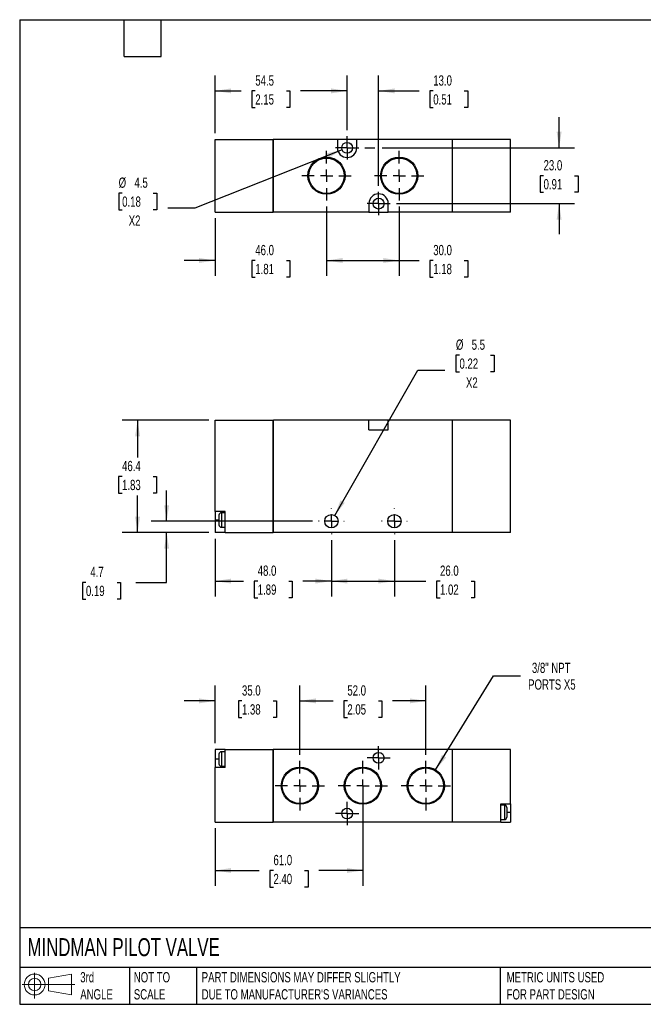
# Model space of a CAD drawing. Header units: millimetres. Extents: x 13 to 546, y 13 to 419.
# Tile 1 of 2: x 13 to 270, y 13 to 419. Entities that reach past the tile are written whole.
import ezdxf

# ---------------------------------------------------------------- set-up
doc = ezdxf.new("R2010")
doc.units = ezdxf.units.MM
doc.header["$LTSCALE"] = 2
doc.linetypes.add('SLD-Center', pattern=[19.05, 15.24, -1.27, 1.27, -1.27])
doc.linetypes.add('SLD-Solid', pattern=[0])
doc.layers.add('CENTER', color=40, linetype='SLD-Center')
doc.layers.add('SLD-DEFPOINTS', color=7, linetype='Continuous')
doc.layers.add('DIMENSIONS', color=140, linetype='SLD-Solid', lineweight=25)
doc.layers.add('TEXT', color=140, linetype='SLD-Solid', lineweight=25)
doc.styles.add('SLDTEXTSTYLE0', font='TXT', dxfattribs={"width": 0.7})
doc.dimstyles.new('SLDDIMSTYLE0', dxfattribs={"dimtxt": 4.316016, "dimasz": 6.604, "dimexe": 0, "dimexo": 0.0625, "dimgap": 1.079004, "dimtad": 0, "dimtih": 1, "dimtoh": 1, "dimdec": 1, "dimrnd": 1e-09, "dimzin": 12, "dimdsep": 46, "dimtxsty": 'SLDTEXTSTYLE0', "dimsah": 1, "dimcen": 0.09, "dimadec": 0, "dimazin": 3, "dimtfac": 1, "dimtdec": 1, "dimtmove": 0, "dimatfit": 0, "dimfxl": 0, "dimfrac": 2, "dimtolj": 1, "dimtzin": 12, "dimarcsym": 0})
doc.dimstyles.new('SLDDIMSTYLE1', dxfattribs={"dimtxt": 4.316016, "dimasz": 6.604, "dimexe": 0, "dimexo": 0.0625, "dimgap": 1.079004, "dimtad": 0, "dimtih": 1, "dimtoh": 1, "dimdec": 1, "dimrnd": 1e-09, "dimzin": 12, "dimdsep": 46, "dimtxsty": 'SLDTEXTSTYLE0', "dimsah": 1, "dimcen": 0.09, "dimadec": 0, "dimazin": 3, "dimtfac": 1, "dimtdec": 1, "dimtofl": 0, "dimtmove": 0, "dimatfit": 3, "dimfxl": 0, "dimfrac": 2, "dimtolj": 1, "dimtzin": 12, "dimarcsym": 0})
doc.dimstyles.new('SLDDIMSTYLE2', dxfattribs={"dimtxt": 4.316016, "dimasz": 6.604, "dimexe": 0, "dimexo": 0.0625, "dimgap": 1.079004, "dimtad": 0, "dimtih": 1, "dimtoh": 1, "dimdec": 1, "dimrnd": 1e-09, "dimzin": 4, "dimdsep": 46, "dimtxsty": 'SLDTEXTSTYLE0', "dimsah": 1, "dimcen": 0.09, "dimadec": 0, "dimazin": 1, "dimtfac": 1, "dimtdec": 1, "dimtofl": 0, "dimtmove": 0, "dimatfit": 3, "dimfxl": 0, "dimfrac": 2, "dimtolj": 1, "dimtzin": 12, "dimarcsym": 0})
doc.dimstyles.new('SLDDIMSTYLE3', dxfattribs={"dimtxt": 4.316016, "dimasz": 6.604, "dimexe": 0, "dimexo": 0.0625, "dimgap": 1.079004, "dimtad": 0, "dimtih": 1, "dimtoh": 1, "dimdec": 1, "dimrnd": 1e-09, "dimzin": 12, "dimdsep": 46, "dimtxsty": 'SLDTEXTSTYLE0', "dimsah": 1, "dimcen": 0, "dimadec": 0, "dimazin": 3, "dimtfac": 1, "dimtdec": 1, "dimtofl": 0, "dimtmove": 0, "dimatfit": 3, "dimfxl": 0, "dimfrac": 2, "dimtolj": 1, "dimtzin": 12, "dimarcsym": 0})
doc.dimstyles.new('SLDDIMSTYLE4', dxfattribs={"dimtxt": 4.316016, "dimasz": 6.604, "dimexe": 0, "dimexo": 0.0625, "dimgap": 1.079004, "dimtad": 0, "dimtih": 1, "dimtoh": 1, "dimdec": 1, "dimrnd": 1e-09, "dimzin": 4, "dimdsep": 46, "dimtxsty": 'SLDTEXTSTYLE0', "dimsah": 1, "dimcen": 0.09, "dimadec": 0, "dimazin": 1, "dimtfac": 1, "dimtdec": 1, "dimtmove": 0, "dimatfit": 0, "dimfxl": 0, "dimfrac": 2, "dimtolj": 1, "dimtzin": 12, "dimarcsym": 0})
doc.dimstyles.new('SLDDIMSTYLE5', dxfattribs={"dimtxt": 4.316016, "dimasz": 6.604, "dimexe": 0, "dimexo": 0.0625, "dimgap": 1.079004, "dimtad": 0, "dimtih": 1, "dimtoh": 1, "dimdec": 1, "dimrnd": 1e-09, "dimzin": 12, "dimdsep": 46, "dimtxsty": 'SLDTEXTSTYLE0', "dimsah": 1, "dimcen": 0, "dimadec": 0, "dimazin": 3, "dimtfac": 1, "dimtdec": 1, "dimtofl": 0, "dimtmove": 0, "dimatfit": 3, "dimfxl": 0, "dimfrac": 2, "dimtolj": 1, "dimtzin": 12, "dimarcsym": 0})

# ---------------------------------------------------------------- blocks, each defined once
blk = doc.blocks.new('Block11')
at = {"color": 7, "linetype": 'SLD-Solid', "lineweight": 18}
for p, q in [((5.18, 10.62), (5.18, 0)), ((10.96, 8.33), (20.35, 10.06)), ((10.96, 3.19), (10.96, 8.33)), ((20.35, 10.06), (20.35, 1.46)), ((0, 5.76), (21.75, 5.76)), ((10.96, 3.19), (20.35, 1.46))]:
    blk.add_line(p, q, dxfattribs=at)
for radius in [4.3, 2.57]:
    blk.add_circle((5.18, 5.76), radius, dxfattribs=at)
blk = doc.blocks.new('Block12')
at = {"layer": 'SLD-DEFPOINTS'}
blk.add_blockref('Block11', (0, 0), dxfattribs=at)
blk = doc.blocks.new('_D')
at = {"layer": 'DIMENSIONS'}
for p, q in [((73.36, 212.08), (73.36, 224.78)), ((133.53, 212.08), (67.01, 212.08)), ((90.82, 207.38), (67.01, 207.38)), ((73.36, 186.85), (73.36, 207.38)), ((40.05, 186.85), (38.61, 186.85)), ((38.61, 186.85), (38.61, 179.99)), ((52.88, 186.85), (54.33, 186.85)), ((54.33, 186.85), (54.33, 179.99)), ((60.66, 186.85), (73.36, 186.85)), ((38.61, 179.99), (40.05, 179.99)), ((54.33, 179.99), (52.88, 179.99))]:
    blk.add_line(p, q, dxfattribs=at)
for points in [[(73.36, 212.08), (74.38, 218.68), (72.35, 218.68)], [(73.36, 207.38), (72.35, 200.77), (74.38, 200.77)]]:
    blk.add_solid(points, dxfattribs=at)
at = {"layer": 'DIMENSIONS', "char_height": 4.233, "attachment_point": 1, "style": 'SLDTEXTSTYLE0'}
for s, insert in [('4.7', (41.85, 193.28)), ('0.19', (40.05, 185.45))]:
    blk.add_mtext(s, dxfattribs=dict(at, insert=insert))
blk = doc.blocks.new('_D_1')
at = {"layer": 'DIMENSIONS'}
for p, q in [((90.82, 253.78), (55.01, 253.78)), ((61.36, 253.78), (61.36, 238.4)), ((54.95, 230.58), (53.5, 230.58)), ((53.5, 230.58), (53.5, 223.72)), ((67.78, 230.58), (69.23, 230.58)), ((69.23, 230.58), (69.23, 223.72)), ((53.5, 223.72), (54.95, 223.72)), ((69.23, 223.72), (67.78, 223.72)), ((61.36, 207.38), (61.36, 222.75)), ((90.82, 207.38), (55.01, 207.38))]:
    blk.add_line(p, q, dxfattribs=at)
for points in [[(61.36, 253.78), (60.35, 247.17), (62.38, 247.17)], [(61.36, 207.38), (62.38, 213.98), (60.35, 213.98)]]:
    blk.add_solid(points, dxfattribs=at)
at = {"layer": 'DIMENSIONS', "char_height": 4.233, "attachment_point": 1, "style": 'SLDTEXTSTYLE0'}
for s, insert in [('46.4', (54.95, 237)), ('1.83', (54.95, 229.18))]:
    blk.add_mtext(s, dxfattribs=dict(at, insert=insert))
blk = doc.blocks.new('_D_2')
at = {"layer": 'DIMENSIONS'}
for p, q in [((93.36, 204.84), (93.36, 181.03)), ((141.36, 204.25), (141.36, 181.03)), ((93.36, 187.38), (105.1, 187.38)), ((110.95, 187.38), (109.5, 187.38)), ((109.5, 187.38), (109.5, 180.52)), ((123.78, 187.38), (125.23, 187.38)), ((125.23, 187.38), (125.23, 180.52)), ((141.36, 187.38), (129.63, 187.38)), ((109.5, 180.52), (110.95, 180.52)), ((125.23, 180.52), (123.78, 180.52))]:
    blk.add_line(p, q, dxfattribs=at)
for points in [[(93.36, 187.38), (99.97, 186.36), (99.97, 188.39)], [(141.36, 187.38), (134.76, 188.39), (134.76, 186.36)]]:
    blk.add_solid(points, dxfattribs=at)
at = {"layer": 'DIMENSIONS', "char_height": 4.233, "attachment_point": 1, "style": 'SLDTEXTSTYLE0'}
for s, insert in [('48.0', (110.95, 193.8)), ('1.89', (110.95, 185.98))]:
    blk.add_mtext(s, dxfattribs=dict(at, insert=insert))
blk = doc.blocks.new('_D_3')
at = {"layer": 'DIMENSIONS'}
for p, q in [((141.36, 204.25), (141.36, 181.03)), ((167.36, 204.25), (167.36, 181.03)), ((141.36, 187.38), (167.36, 187.38)), ((167.36, 187.38), (180.35, 187.38)), ((186.2, 187.38), (184.75, 187.38)), ((184.75, 187.38), (184.75, 180.52)), ((199.03, 187.38), (200.48, 187.38)), ((200.48, 187.38), (200.48, 180.52)), ((184.75, 180.52), (186.2, 180.52)), ((200.48, 180.52), (199.03, 180.52))]:
    blk.add_line(p, q, dxfattribs=at)
for points in [[(141.36, 187.38), (147.97, 186.36), (147.97, 188.39)], [(167.36, 187.38), (160.76, 188.39), (160.76, 186.36)]]:
    blk.add_solid(points, dxfattribs=at)
at = {"layer": 'DIMENSIONS', "char_height": 4.233, "attachment_point": 1, "style": 'SLDTEXTSTYLE0'}
for s, insert in [('26.0', (186.2, 193.8)), ('1.02', (186.2, 185.98))]:
    blk.add_mtext(s, dxfattribs=dict(at, insert=insert))
blk = doc.blocks.new('_D_4')
at = {"layer": 'DIMENSIONS'}
for p, q in [((194.23, 280.67), (192.78, 280.67)), ((192.78, 280.67), (192.78, 273.81)), ((207.06, 280.67), (208.51, 280.67)), ((208.51, 280.67), (208.51, 273.81)), ((142.73, 214.47), (177.04, 274.4)), ((177.04, 274.4), (188.16, 274.4)), ((192.78, 273.81), (194.23, 273.81)), ((208.51, 273.81), (207.06, 273.81))]:
    blk.add_line(p, q, dxfattribs=at)
blk.add_solid([(142.73, 214.47), (146.89, 219.69), (145.13, 220.7)], dxfattribs=at)
at = {"layer": 'DIMENSIONS', "char_height": 4.233, "attachment_point": 1, "style": 'SLDTEXTSTYLE0'}
for s, insert in [('%%c', (192.77, 287.09)), ('5.5', (199.28, 287.09)), ('0.22', (194.23, 279.26)), ('X2', (196.92, 271.44))]:
    blk.add_mtext(s, dxfattribs=dict(at, insert=insert))
blk = doc.blocks.new('SW_CENTERMARKSYMBOL_0')
at = {"layer": 'CENTER', "color": 0}
for p, q in [((0, 5.08), (0, 5.29)), ((-5.08, 0), (-5.29, 0)), ((0, 0), (-2.54, 0)), ((0, 0), (0, 2.54)), ((0, 0), (0, -2.54)), ((0, 0), (2.54, 0)), ((5.08, 0), (5.29, 0)), ((0, -5.08), (0, -5.29))]:
    blk.add_line(p, q, dxfattribs=at)
blk = doc.blocks.new('SW_CENTERMARKSYMBOL_1')
at = {"layer": 'CENTER', "color": 0}
for p, q in [((0, 5.08), (0, 5.29)), ((-5.08, 0), (-5.29, 0)), ((0, 0), (-2.54, 0)), ((0, 0), (0, 2.54)), ((0, 0), (0, -2.54)), ((0, 0), (2.54, 0)), ((5.08, 0), (5.29, 0)), ((0, -5.08), (0, -5.29))]:
    blk.add_line(p, q, dxfattribs=at)
blk = doc.blocks.new('_D_8')
at = {"layer": 'DIMENSIONS'}
for p, q in [((139.36, 341.96), (139.36, 313.36)), ((93.36, 337.17), (93.36, 313.36)), ((93.36, 319.71), (80.66, 319.71)), ((109.95, 319.71), (108.5, 319.71)), ((108.5, 319.71), (108.5, 312.85)), ((122.78, 319.71), (124.23, 319.71)), ((124.23, 319.71), (124.23, 312.85)), ((139.36, 319.71), (152.06, 319.71)), ((108.5, 312.85), (109.95, 312.85)), ((124.23, 312.85), (122.78, 312.85))]:
    blk.add_line(p, q, dxfattribs=at)
for points in [[(93.36, 319.71), (86.76, 320.73), (86.76, 318.7)], [(139.36, 319.71), (145.97, 318.7), (145.97, 320.73)]]:
    blk.add_solid(points, dxfattribs=at)
at = {"layer": 'DIMENSIONS', "char_height": 4.233, "attachment_point": 1, "style": 'SLDTEXTSTYLE0'}
for s, insert in [('46.0', (109.95, 326.13)), ('1.81', (109.95, 318.31))]:
    blk.add_mtext(s, dxfattribs=dict(at, insert=insert))
blk = doc.blocks.new('_D_9')
at = {"layer": 'DIMENSIONS'}
for p, q in [((139.36, 341.96), (139.36, 313.36)), ((169.36, 341.96), (169.36, 313.36)), ((139.36, 319.71), (169.36, 319.71)), ((169.36, 319.71), (177.56, 319.71)), ((183.41, 319.71), (181.96, 319.71)), ((181.96, 319.71), (181.96, 312.85)), ((196.24, 319.71), (197.69, 319.71)), ((197.69, 319.71), (197.69, 312.85)), ((181.96, 312.85), (183.41, 312.85)), ((197.69, 312.85), (196.24, 312.85))]:
    blk.add_line(p, q, dxfattribs=at)
for points in [[(139.36, 319.71), (145.97, 318.7), (145.97, 320.73)], [(169.36, 319.71), (162.76, 320.73), (162.76, 318.7)]]:
    blk.add_solid(points, dxfattribs=at)
at = {"layer": 'DIMENSIONS', "char_height": 4.233, "attachment_point": 1, "style": 'SLDTEXTSTYLE0'}
for s, insert in [('30.0', (183.41, 326.13)), ('1.18', (183.41, 318.31))]:
    blk.add_mtext(s, dxfattribs=dict(at, insert=insert))
blk = doc.blocks.new('_D_10')
at = {"layer": 'DIMENSIONS'}
for p, q in [((235.36, 366.21), (235.36, 378.91)), ((155.19, 366.21), (159.34, 366.21)), ((162.39, 366.21), (241.71, 366.21)), ((228.95, 354.71), (227.5, 354.71)), ((227.5, 354.71), (227.5, 347.85)), ((241.78, 354.71), (243.23, 354.71)), ((243.23, 354.71), (243.23, 347.85)), ((227.5, 347.85), (228.95, 347.85)), ((243.23, 347.85), (241.78, 347.85)), ((168.19, 343.21), (241.71, 343.21)), ((235.36, 343.21), (235.36, 330.51))]:
    blk.add_line(p, q, dxfattribs=at)
for points in [[(235.36, 366.21), (236.38, 372.82), (234.35, 372.82)], [(235.36, 343.21), (234.35, 336.61), (236.38, 336.61)]]:
    blk.add_solid(points, dxfattribs=at)
at = {"layer": 'DIMENSIONS', "char_height": 4.233, "attachment_point": 1, "style": 'SLDTEXTSTYLE0'}
for s, insert in [('23.0', (228.95, 361.13)), ('0.91', (228.95, 353.31))]:
    blk.add_mtext(s, dxfattribs=dict(at, insert=insert))
blk = doc.blocks.new('_D_11')
at = {"layer": 'DIMENSIONS'}
for p, q in [((147.86, 373.54), (147.86, 396.06)), ((160.86, 350.54), (160.86, 396.06)), ((147.86, 389.71), (135.16, 389.71)), ((160.86, 389.71), (177.56, 389.71)), ((183.41, 389.71), (181.96, 389.71)), ((181.96, 389.71), (181.96, 382.85)), ((196.24, 389.71), (197.69, 389.71)), ((197.69, 389.71), (197.69, 382.85)), ((181.96, 382.85), (183.41, 382.85)), ((197.69, 382.85), (196.24, 382.85))]:
    blk.add_line(p, q, dxfattribs=at)
for points in [[(147.86, 389.71), (141.26, 390.73), (141.26, 388.7)], [(160.86, 389.71), (167.47, 388.7), (167.47, 390.73)]]:
    blk.add_solid(points, dxfattribs=at)
at = {"layer": 'DIMENSIONS', "char_height": 4.233, "attachment_point": 1, "style": 'SLDTEXTSTYLE0'}
for s, insert in [('13.0', (183.41, 396.13)), ('0.51', (183.41, 388.31))]:
    blk.add_mtext(s, dxfattribs=dict(at, insert=insert))
blk = doc.blocks.new('_D_12')
at = {"layer": 'DIMENSIONS'}
for p, q in [((145.77, 365.38), (85.02, 341.26)), ((55.01, 347.53), (53.56, 347.53)), ((53.56, 347.53), (53.56, 340.67)), ((67.84, 347.53), (69.29, 347.53)), ((69.29, 347.53), (69.29, 340.67)), ((53.56, 340.67), (55.01, 340.67)), ((69.29, 340.67), (67.84, 340.67)), ((85.02, 341.26), (73.91, 341.26))]:
    blk.add_line(p, q, dxfattribs=at)
blk.add_solid([(145.77, 365.38), (139.26, 363.89), (140.01, 362)], dxfattribs=at)
at = {"layer": 'DIMENSIONS', "char_height": 4.233, "attachment_point": 1, "style": 'SLDTEXTSTYLE0'}
for s, insert in [('%%c', (53.55, 353.96)), ('4.5', (60.07, 353.96)), ('0.18', (55.01, 346.13)), ('X2', (57.7, 338.3))]:
    blk.add_mtext(s, dxfattribs=dict(at, insert=insert))
blk = doc.blocks.new('_D_13')
at = {"layer": 'DIMENSIONS'}
for p, q in [((93.36, 372.25), (93.36, 396.06)), ((147.86, 373.54), (147.86, 396.06)), ((93.36, 389.71), (104.1, 389.71)), ((109.95, 389.71), (108.5, 389.71)), ((108.5, 389.71), (108.5, 382.85)), ((122.78, 389.71), (124.23, 389.71)), ((124.23, 389.71), (124.23, 382.85)), ((147.86, 389.71), (128.63, 389.71)), ((108.5, 382.85), (109.95, 382.85)), ((124.23, 382.85), (122.78, 382.85))]:
    blk.add_line(p, q, dxfattribs=at)
for points in [[(93.36, 389.71), (99.97, 388.7), (99.97, 390.73)], [(147.86, 389.71), (141.26, 390.73), (141.26, 388.7)]]:
    blk.add_solid(points, dxfattribs=at)
at = {"layer": 'DIMENSIONS', "char_height": 4.233, "attachment_point": 1, "style": 'SLDTEXTSTYLE0'}
for s, insert in [('54.5', (109.95, 396.13)), ('2.15', (109.95, 388.31))]:
    blk.add_mtext(s, dxfattribs=dict(at, insert=insert))
blk = doc.blocks.new('SW_CENTERMARKSYMBOL_5')
at = {"layer": 'CENTER', "color": 0}
for p, q in [((0, 5.08), (0, 10.21)), ((-5.08, 0), (-10.21, 0)), ((0, 0), (-2.54, 0)), ((0, 0), (0, 2.54)), ((0, 0), (0, -2.54)), ((0, 0), (2.54, 0)), ((5.08, 0), (10.21, 0)), ((0, -5.08), (0, -10.21))]:
    blk.add_line(p, q, dxfattribs=at)
blk = doc.blocks.new('SW_CENTERMARKSYMBOL_6')
at = {"layer": 'CENTER', "color": 0}
for p, q in [((0, 5.08), (0, 10.21)), ((-5.08, 0), (-10.21, 0)), ((0, 0), (-2.54, 0)), ((0, 0), (0, 2.54)), ((0, 0), (0, -2.54)), ((0, 0), (2.54, 0)), ((5.08, 0), (10.21, 0)), ((0, -5.08), (0, -10.21))]:
    blk.add_line(p, q, dxfattribs=at)
blk = doc.blocks.new('SW_CENTERMARKSYMBOL_7')
at = {"layer": 'CENTER', "color": 0}
for p, q in [((0, 2.54), (0, 4.79)), ((-2.54, 0), (-4.79, 0)), ((0, 0), (-2.54, 0)), ((0, 0), (0, 2.54)), ((0, 0), (0, -2.54)), ((0, 0), (2.54, 0)), ((2.54, 0), (4.79, 0)), ((0, -2.54), (0, -4.79))]:
    blk.add_line(p, q, dxfattribs=at)
blk = doc.blocks.new('SW_CENTERMARKSYMBOL_8')
at = {"layer": 'CENTER', "color": 0}
for p, q in [((0, 2.54), (0, 4.79)), ((-2.54, 0), (-4.79, 0)), ((0, 0), (-2.54, 0)), ((0, 0), (0, 2.54)), ((0, 0), (0, -2.54)), ((0, 0), (2.54, 0)), ((2.54, 0), (4.79, 0)), ((0, -2.54), (0, -4.79))]:
    blk.add_line(p, q, dxfattribs=at)
blk = doc.blocks.new('_D_14')
at = {"layer": 'DIMENSIONS'}
for p, q in [((93.36, 120.48), (93.36, 144.29)), ((128.36, 115.69), (128.36, 144.29)), ((93.36, 137.94), (80.66, 137.94)), ((104.45, 137.94), (103, 137.94)), ((103, 137.94), (103, 131.08)), ((117.28, 137.94), (118.73, 137.94)), ((118.73, 137.94), (118.73, 131.08)), ((128.36, 137.94), (141.06, 137.94)), ((103, 131.08), (104.45, 131.08)), ((118.73, 131.08), (117.28, 131.08))]:
    blk.add_line(p, q, dxfattribs=at)
for points in [[(93.36, 137.94), (86.76, 138.95), (86.76, 136.92)], [(128.36, 137.94), (134.97, 136.92), (134.97, 138.95)]]:
    blk.add_solid(points, dxfattribs=at)
at = {"layer": 'DIMENSIONS', "char_height": 4.233, "attachment_point": 1, "style": 'SLDTEXTSTYLE0'}
for s, insert in [('35.0', (104.45, 144.36)), ('1.38', (104.45, 136.54))]:
    blk.add_mtext(s, dxfattribs=dict(at, insert=insert))
blk = doc.blocks.new('_D_15')
at = {"layer": 'DIMENSIONS'}
for p, q in [((128.36, 115.69), (128.36, 144.29)), ((180.36, 115.69), (180.36, 144.29)), ((128.36, 137.94), (142.1, 137.94)), ((147.95, 137.94), (146.5, 137.94)), ((146.5, 137.94), (146.5, 131.08)), ((160.78, 137.94), (162.23, 137.94)), ((162.23, 137.94), (162.23, 131.08)), ((180.36, 137.94), (166.63, 137.94)), ((146.5, 131.08), (147.95, 131.08)), ((162.23, 131.08), (160.78, 131.08))]:
    blk.add_line(p, q, dxfattribs=at)
for points in [[(128.36, 137.94), (134.97, 136.92), (134.97, 138.95)], [(180.36, 137.94), (173.76, 138.95), (173.76, 136.92)]]:
    blk.add_solid(points, dxfattribs=at)
at = {"layer": 'DIMENSIONS', "char_height": 4.233, "attachment_point": 1, "style": 'SLDTEXTSTYLE0'}
for s, insert in [('52.0', (147.95, 144.36)), ('2.05', (147.95, 136.54))]:
    blk.add_mtext(s, dxfattribs=dict(at, insert=insert))
blk = doc.blocks.new('_D_16')
at = {"layer": 'DIMENSIONS'}
for p, q in [((154.36, 100.4), (154.36, 61.59)), ((93.36, 85.4), (93.36, 61.59)), ((93.36, 67.94), (111.6, 67.94)), ((117.45, 67.94), (116, 67.94)), ((116, 67.94), (116, 61.08)), ((130.28, 67.94), (131.73, 67.94)), ((131.73, 67.94), (131.73, 61.08)), ((154.36, 67.94), (136.13, 67.94)), ((116, 61.08), (117.45, 61.08)), ((131.73, 61.08), (130.28, 61.08))]:
    blk.add_line(p, q, dxfattribs=at)
for points in [[(93.36, 67.94), (99.97, 66.92), (99.97, 68.95)], [(154.36, 67.94), (147.76, 68.95), (147.76, 66.92)]]:
    blk.add_solid(points, dxfattribs=at)
at = {"layer": 'DIMENSIONS', "char_height": 4.233, "attachment_point": 1, "style": 'SLDTEXTSTYLE0'}
for s, insert in [('61.0', (117.45, 74.36)), ('2.40', (117.45, 66.54))]:
    blk.add_mtext(s, dxfattribs=dict(at, insert=insert))
blk = doc.blocks.new('_D_17')
at = {"layer": 'DIMENSIONS'}
for p, q in [((184.39, 109.47), (208.29, 148.22)), ((208.29, 148.22), (219.4, 148.22))]:
    blk.add_line(p, q, dxfattribs=at)
blk.add_solid([(184.39, 109.47), (188.72, 114.56), (186.99, 115.63)], dxfattribs=at)
at = {"layer": 'DIMENSIONS', "char_height": 4.233, "attachment_point": 1, "style": 'SLDTEXTSTYLE0'}
for s, insert in [('3/8" NPT', (224.14, 153.68)), ('PORTS X5', (222.58, 146.82))]:
    blk.add_mtext(s, dxfattribs=dict(at, insert=insert))
blk = doc.blocks.new('SW_CENTERMARKSYMBOL_9')
at = {"layer": 'CENTER', "color": 0}
for p, q in [((0, 5.08), (0, 10.21)), ((-5.08, 0), (-10.21, 0)), ((0, 0), (-2.54, 0)), ((0, 0), (0, 2.54)), ((0, 0), (0, -2.54)), ((0, 0), (2.54, 0)), ((5.08, 0), (10.21, 0)), ((0, -5.08), (0, -10.21))]:
    blk.add_line(p, q, dxfattribs=at)
blk = doc.blocks.new('SW_CENTERMARKSYMBOL_10')
at = {"layer": 'CENTER', "color": 0}
for p, q in [((0, 5.08), (0, 10.21)), ((-5.08, 0), (-10.21, 0)), ((0, 0), (-2.54, 0)), ((0, 0), (0, 2.54)), ((0, 0), (0, -2.54)), ((0, 0), (2.54, 0)), ((5.08, 0), (10.21, 0)), ((0, -5.08), (0, -10.21))]:
    blk.add_line(p, q, dxfattribs=at)
blk = doc.blocks.new('SW_CENTERMARKSYMBOL_11')
at = {"layer": 'CENTER', "color": 0}
for p, q in [((0, 5.08), (0, 10.21)), ((-5.08, 0), (-10.21, 0)), ((0, 0), (-2.54, 0)), ((0, 0), (0, 2.54)), ((0, 0), (0, -2.54)), ((0, 0), (2.54, 0)), ((5.08, 0), (10.21, 0)), ((0, -5.08), (0, -10.21))]:
    blk.add_line(p, q, dxfattribs=at)
blk = doc.blocks.new('SW_CENTERMARKSYMBOL_12')
at = {"layer": 'CENTER', "color": 0}
for p, q in [((0, 2.54), (0, 4.79)), ((-2.54, 0), (-4.79, 0)), ((0, 0), (-2.54, 0)), ((0, 0), (0, 2.54)), ((0, 0), (0, -2.54)), ((0, 0), (2.54, 0)), ((2.54, 0), (4.79, 0)), ((0, -2.54), (0, -4.79))]:
    blk.add_line(p, q, dxfattribs=at)
blk = doc.blocks.new('SW_CENTERMARKSYMBOL_13')
at = {"layer": 'CENTER', "color": 0}
for p, q in [((0, 2.54), (0, 4.79)), ((-2.54, 0), (-4.79, 0)), ((0, 0), (-2.54, 0)), ((0, 0), (0, 2.54)), ((0, 0), (0, -2.54)), ((0, 0), (2.54, 0)), ((2.54, 0), (4.79, 0)), ((0, -2.54), (0, -4.79))]:
    blk.add_line(p, q, dxfattribs=at)

msp = doc.modelspace()

# ---------------------------------------------------------------- linework, layer by layer
for p, q in [((93.36, 339.71), (93.36, 369.71)), ((93.36, 369.71), (117.36, 369.71)), ((117.36, 339.71), (117.36, 369.71)), ((117.41, 369.66), (117.36, 369.66)), ((143.86, 369.71), (117.41, 369.71)), ((117.41, 339.71), (117.41, 369.71)), ((143.86, 369.71), (143.86, 366.21)), ((151.86, 369.71), (143.86, 369.71)), ((191.31, 369.71), (151.86, 369.71)), ((151.86, 366.21), (151.86, 369.71)), ((191.31, 339.71), (191.31, 369.71)), ((191.31, 369.66), (191.41, 369.66)), ((191.41, 339.71), (191.41, 369.71)), ((215.36, 369.71), (191.41, 369.71)), ((215.36, 339.71), (215.36, 369.71)), ((156.86, 343.21), (156.86, 339.71)), ((164.86, 339.71), (164.86, 343.21)), ((93.36, 339.71), (117.36, 339.71)), ((117.41, 339.76), (117.36, 339.76)), ((156.86, 339.71), (117.41, 339.71)), ((156.86, 339.71), (164.86, 339.71)), ((191.31, 339.71), (164.86, 339.71)), ((191.31, 339.76), (191.41, 339.76)), ((215.36, 339.71), (191.41, 339.71)), ((93.36, 253.78), (117.36, 253.78)), ((93.36, 216.08), (93.36, 253.78)), ((117.36, 207.38), (117.36, 253.78)), ((117.41, 253.73), (117.36, 253.73)), ((117.41, 207.38), (117.41, 253.78)), ((156.86, 253.78), (117.41, 253.78)), ((156.86, 249.78), (156.86, 253.78)), ((164.86, 253.78), (156.86, 253.78)), ((164.86, 249.78), (164.86, 253.78)), ((191.31, 253.78), (164.86, 253.78)), ((191.31, 207.38), (191.31, 253.78)), ((191.31, 253.73), (191.41, 253.73)), ((191.41, 207.38), (191.41, 253.78)), ((215.36, 253.78), (191.41, 253.78)), ((215.36, 207.38), (215.36, 253.78)), ((156.86, 249.78), (164.86, 249.78)), ((97.46, 216.08), (93.36, 216.08)), ((93.36, 216.08), (93.36, 212.58)), ((97.46, 215.58), (95.96, 215.58)), ((95.96, 215.58), (95.96, 209.58)), ((97.46, 207.38), (97.46, 216.08)), ((93.36, 212.58), (93.36, 207.38)), ((94.96, 212.58), (93.36, 212.58)), ((94.96, 214.58), (94.96, 210.58)), ((97.46, 207.38), (93.36, 207.38)), ((95.96, 209.58), (97.46, 209.58)), ((97.46, 207.38), (117.36, 207.38)), ((117.41, 207.43), (117.36, 207.43)), ((191.31, 207.38), (117.41, 207.38)), ((191.31, 207.43), (191.41, 207.43)), ((215.36, 207.38), (191.41, 207.38)), ((97.46, 117.94), (93.36, 117.94)), ((93.36, 117.94), (93.36, 113.94)), ((97.46, 117.94), (117.36, 117.94)), ((97.46, 110.44), (97.46, 117.94)), ((117.36, 87.94), (117.36, 117.94)), ((117.41, 117.89), (117.36, 117.89)), ((191.31, 117.94), (117.41, 117.94)), ((117.41, 87.94), (117.41, 117.94)), ((191.31, 87.94), (191.31, 117.94)), ((191.31, 117.89), (191.41, 117.89)), ((191.41, 87.94), (191.41, 117.94)), ((215.36, 117.94), (191.41, 117.94)), ((215.36, 95.44), (215.36, 117.94)), ((93.36, 113.94), (93.36, 110.44)), ((94.96, 113.94), (93.36, 113.94)), ((94.96, 115.94), (94.96, 111.94)), ((97.46, 116.94), (95.96, 116.94)), ((95.96, 116.94), (95.96, 110.94)), ((97.46, 110.44), (93.36, 110.44)), ((93.36, 87.94), (93.36, 110.44)), ((95.96, 110.94), (97.46, 110.94)), ((211.26, 95.44), (215.36, 95.44)), ((211.26, 87.94), (211.26, 95.44)), ((212.76, 94.94), (211.26, 94.94)), ((212.76, 94.94), (212.76, 88.94)), ((213.76, 93.94), (213.76, 89.94)), ((215.36, 95.44), (215.36, 91.94)), ((213.76, 91.94), (215.36, 91.94)), ((215.36, 91.94), (215.36, 87.94)), ((93.36, 87.94), (117.36, 87.94)), ((117.41, 87.99), (117.36, 87.99)), ((191.31, 87.94), (117.41, 87.94)), ((191.31, 87.99), (191.41, 87.99)), ((211.26, 87.94), (191.41, 87.94)), ((211.26, 88.94), (212.76, 88.94)), ((211.26, 87.94), (215.36, 87.94))]:
    msp.add_line(p, q)
for centre, radius in [((147.86, 366.21), 2.25), ((139.36, 354.71), 7.67), ((139.36, 354.71), 7.3), ((169.36, 354.71), 7.67), ((169.36, 354.71), 7.3), ((160.86, 343.21), 2.25), ((141.36, 212.08), 2.75), ((167.36, 212.08), 2.75), ((160.86, 114.44), 2.25), ((128.36, 102.94), 7.67), ((128.36, 102.94), 7.3), ((154.36, 102.94), 7.67), ((154.36, 102.94), 7.3), ((180.36, 102.94), 7.67), ((180.36, 102.94), 7.3), ((147.86, 91.44), 2.25)]:
    msp.add_circle(centre, radius)
for centre, radius, start, end in [((147.86, 366.21), 4, 180, 0), ((160.86, 343.21), 4, 0, 180), ((95.96, 214.58), 1, 90, 180), ((95.96, 210.58), 1, 180, 270), ((95.96, 115.94), 1, 90, 180), ((95.96, 111.94), 1, 180, 270), ((212.76, 93.94), 1, 0, 90), ((212.76, 89.94), 1, 270, 0)]:
    msp.add_arc(centre, radius, start, end)
at = {"layer": 'TEXT'}
for p, q in [((12.7, 419.1), (546.1, 419.1)), ((12.7, 419.1), (12.7, 12.7)), ((55.88, 403.86), (55.88, 419.1)), ((71.12, 403.86), (71.12, 419.1)), ((55.88, 403.86), (71.12, 403.86)), ((546.1, 44.25), (12.7, 44.25)), ((546.1, 27.94), (12.7, 27.94)), ((58.09, 27.94), (58.09, 12.7)), ((85.67, 27.94), (85.67, 12.7)), ((210.97, 27.94), (210.97, 12.7)), ((12.7, 12.7), (546.1, 12.7))]:
    msp.add_line(p, q, dxfattribs=at)

# ---------------------------------------------------------------- block references
at = {"layer": 'CENTER'}
for name, p in [('SW_CENTERMARKSYMBOL_8', (147.86, 366.21)), ('SW_CENTERMARKSYMBOL_6', (139.36, 354.71)), ('SW_CENTERMARKSYMBOL_5', (169.36, 354.71)), ('SW_CENTERMARKSYMBOL_7', (160.86, 343.21)), ('SW_CENTERMARKSYMBOL_1', (141.36, 212.08)), ('SW_CENTERMARKSYMBOL_0', (167.36, 212.08)), ('SW_CENTERMARKSYMBOL_12', (160.86, 114.44)), ('SW_CENTERMARKSYMBOL_11', (128.36, 102.94)), ('SW_CENTERMARKSYMBOL_10', (154.36, 102.94)), ('SW_CENTERMARKSYMBOL_9', (180.36, 102.94)), ('SW_CENTERMARKSYMBOL_13', (147.86, 91.44))]:
    msp.add_blockref(name, p, dxfattribs=at)
at = {"layer": 'SLD-DEFPOINTS'}
msp.add_blockref('Block12', (13.68, 15.11), dxfattribs=at)

# ---------------------------------------------------------------- texts
at = {"layer": 'TEXT', "attachment_point": 1, "style": 'SLDTEXTSTYLE0'}
for s, insert, char_height in [('MINDMAN PILOT VALVE', (15.93, 40), 7.4083), ('3rd^JANGLE', (37.7, 25.99), 4.233), ('NOT TO^JSCALE', (59.81, 25.99), 4.2333), ("PART DIMENSIONS MAY DIFFER SLIGHTLY ^JDUE TO MANUFACTURER'S VARIANCES", (87.83, 25.99), 4.2333), ('METRIC UNITS USED ^JFOR PART DESIGN', (213.71, 25.99), 4.2333)]:
    msp.add_mtext(s, dxfattribs=dict(at, insert=insert, char_height=char_height))

# ---------------------------------------------------------------- dimensions: what is measured, and where the dimension line sits
at = {"layer": 'DIMENSIONS'}
for base, p1, p2, dimstyle, picture, middle in [((93.36, 389.71), (147.86, 371), (93.36, 369.71), 'SLDDIMSTYLE1', '_D_13', (116.36, 389.71)), ((160.86, 389.71), (147.86, 371), (160.86, 348), 'SLDDIMSTYLE4', '_D_11', (189.82, 389.71)), ((93.36, 319.71), (139.36, 344.5), (93.36, 339.71), 'SLDDIMSTYLE4', '_D_8', (116.36, 319.71)), ((169.36, 319.71), (139.36, 344.5), (169.36, 344.5), 'SLDDIMSTYLE2', '_D_9', (189.82, 319.71)), ((167.36, 187.38), (141.36, 206.79), (167.36, 206.79), 'SLDDIMSTYLE2', '_D_3', (192.61, 187.38)), ((180.36, 137.94), (128.36, 113.15), (180.36, 113.15), 'SLDDIMSTYLE2', '_D_15', (154.36, 137.94))]:
    dim = msp.add_linear_dim(base=base, p1=p1, p2=p2, dimstyle=dimstyle, dxfattribs=at)
    dim.commit()
    dim.dimension.update_dxf_attribs({"geometry": picture, "text_midpoint": middle, "dimtype": 160})
for base, p1, p2, angle, dimstyle, picture, middle in [((235.36, 366.21), (165.65, 343.21), (152.65, 366.21), 90, 'SLDDIMSTYLE4', '_D_10', (235.36, 354.71)), ((61.36, 253.78), (93.36, 207.38), (93.36, 253.78), 90, 'SLDDIMSTYLE1', '_D_1', (61.36, 230.58)), ((73.36, 212.08), (93.36, 207.38), (136.07, 212.08), 90, 'SLDDIMSTYLE0', '_D', (73.36, 186.85)), ((141.36, 187.38), (93.36, 207.38), (141.36, 206.79), 0, 'SLDDIMSTYLE2', '_D_2', (117.36, 187.38)), ((128.36, 137.94), (93.36, 117.94), (128.36, 113.15), 0, 'SLDDIMSTYLE4', '_D_14', (110.86, 137.94)), ((154.36, 67.94), (93.36, 87.94), (154.36, 102.94), 0, 'SLDDIMSTYLE2', '_D_16', (123.86, 67.94))]:
    dim = msp.add_linear_dim(base=base, p1=p1, p2=p2, angle=angle, dimstyle=dimstyle, dxfattribs=at)
    dim.commit()
    dim.dimension.update_dxf_attribs({"geometry": picture, "text_midpoint": middle, "dimtype": 160})
for p1, p2, picture, middle in [((149.95, 367.04), (145.77, 365.38), '_D_12', (61.42, 343.49)), ((140, 209.69), (142.73, 214.47), '_D_4', (200.64, 276.63))]:
    dim = msp.add_diameter_dim_2p(p1=p1, p2=p2, text='<>\\PX2', dimstyle='SLDDIMSTYLE3', dxfattribs=at)
    dim.commit()
    dim.dimension.update_dxf_attribs({"geometry": picture, "text_midpoint": middle, "dimtype": 163})
dim = msp.add_diameter_dim_2p(p1=(176.34, 96.41), p2=(184.39, 109.47), text='3/8" NPT\\PPORTS X5', dimstyle='SLDDIMSTYLE5', override={"dimpost": '<>'}, dxfattribs=at)
dim.commit()
dim.dimension.update_dxf_attribs({"geometry": '_D_17', "text_midpoint": (236.85, 148.22), "dimtype": 163})

doc.saveas('drawing.dxf')
